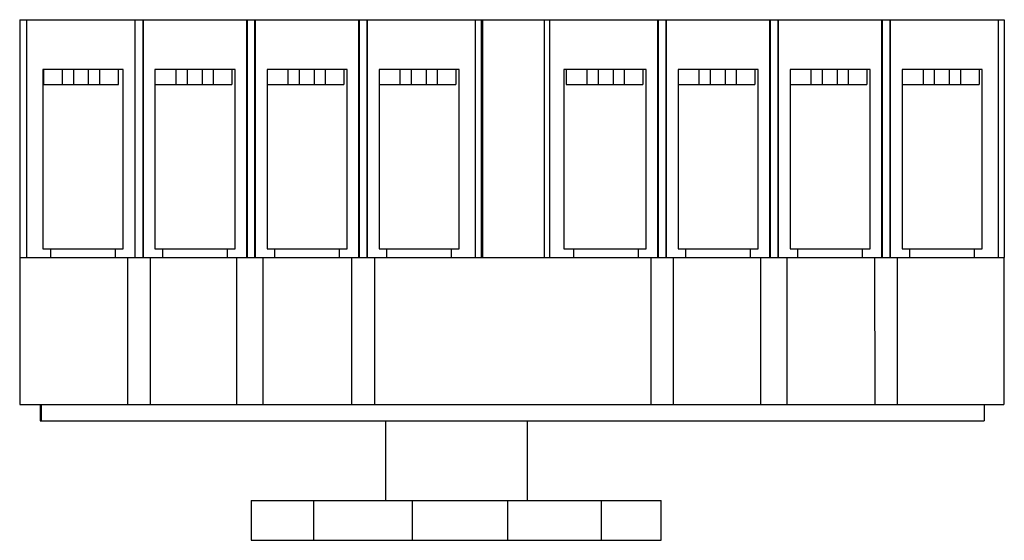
# Model space of a CAD drawing. Header units: millimetres. Extents: x 53 to 449, y 251 to 460.
import ezdxf

# ---------------------------------------------------------------- set-up
doc = ezdxf.new("R2010")
doc.units = ezdxf.units.MM
doc.header["$LTSCALE"] = 46.089421
doc.layers.get('0').update_dxf_attribs({"linetype": 'CONTINUOUS'})

msp = doc.modelspace()

# ---------------------------------------------------------------- linework, layer by layer
at = {"color": 7, "linetype": 'Continuous'}
for p, q in [((53.08, 459.83), (53.08, 364.33)), ((53.08, 459.83), (238.43, 459.83)), ((55.93, 364.33), (55.93, 459.83)), ((99.43, 364.33), (99.43, 459.83)), ((102.49, 459.83), (102.49, 364.33)), ((102.8, 364.33), (102.8, 459.83)), ((144.28, 364.33), (144.28, 459.83)), ((144.6, 364.33), (144.6, 459.83)), ((147.46, 459.83), (147.46, 364.33)), ((147.78, 364.33), (147.78, 459.83)), ((189.28, 364.33), (189.28, 459.83)), ((189.6, 364.33), (189.6, 459.83)), ((192.46, 459.83), (192.46, 364.33)), ((192.78, 364.33), (192.78, 459.83)), ((236.13, 364.33), (236.13, 459.83)), ((238.43, 459.83), (238.43, 364.13)), ((238.61, 364.13), (238.61, 459.73)), ((238.61, 459.73), (239.08, 459.73)), ((239.1, 364.13), (239.11, 459.73)), ((239.11, 459.73), (263.73, 459.73)), ((263.73, 459.83), (263.73, 364.13)), ((263.73, 459.83), (448.58, 459.83)), ((266.03, 364.33), (266.03, 459.83)), ((309.35, 364.33), (309.35, 459.83)), ((309.7, 364.33), (309.7, 459.83)), ((312.56, 459.83), (312.56, 364.33)), ((312.91, 364.33), (312.91, 459.83)), ((354.35, 364.33), (354.35, 459.83)), ((354.7, 364.33), (354.7, 459.83)), ((357.56, 459.83), (357.56, 364.33)), ((357.91, 364.33), (357.91, 459.83)), ((399.35, 364.33), (399.35, 459.83)), ((399.7, 364.33), (399.7, 459.83)), ((402.56, 459.83), (402.56, 364.33)), ((402.91, 364.33), (402.91, 459.83)), ((446.23, 364.33), (446.23, 459.83)), ((448.58, 459.83), (448.58, 364.33)), ((62.43, 439.83), (62.43, 367.83)), ((94.63, 439.83), (62.43, 439.83)), ((62.78, 433.83), (62.78, 439.83)), ((70.28, 433.83), (70.28, 439.83)), ((74.78, 433.83), (74.78, 439.83)), ((80.78, 433.83), (80.78, 439.83)), ((85.28, 433.83), (85.28, 439.83)), ((92.78, 433.83), (92.78, 439.83)), ((94.63, 367.83), (94.63, 439.83)), ((107.43, 439.83), (107.43, 367.83)), ((139.63, 439.83), (107.43, 439.83)), ((115.83, 439.83), (115.83, 433.83)), ((120.33, 439.83), (120.33, 433.83)), ((126.33, 439.83), (126.33, 433.83)), ((130.83, 439.83), (130.83, 433.83)), ((138.33, 439.83), (138.33, 433.83)), ((139.63, 367.83), (139.63, 439.83)), ((152.43, 439.83), (152.43, 367.83)), ((184.63, 439.83), (152.43, 439.83)), ((160.83, 439.83), (160.83, 433.83)), ((165.33, 439.83), (165.33, 433.83)), ((171.33, 439.83), (171.33, 433.83)), ((175.83, 439.83), (175.83, 433.83)), ((183.33, 439.83), (183.33, 433.83)), ((184.63, 367.83), (184.63, 439.83)), ((197.43, 439.83), (197.43, 367.83)), ((229.63, 439.83), (197.43, 439.83)), ((205.83, 439.83), (205.83, 433.83)), ((210.33, 439.83), (210.33, 433.83)), ((216.33, 439.83), (216.33, 433.83)), ((220.83, 439.83), (220.83, 433.83)), ((228.33, 439.83), (228.33, 433.83)), ((229.63, 367.83), (229.63, 439.83)), ((271.69, 439.83), (271.69, 367.83)), ((304.73, 439.83), (271.69, 439.83)), ((272.53, 439.83), (272.53, 433.83)), ((280.93, 439.83), (280.93, 433.83)), ((285.43, 439.83), (285.43, 433.83)), ((291.43, 439.83), (291.43, 433.83)), ((295.93, 439.83), (295.93, 433.83)), ((303.43, 439.83), (303.43, 433.83)), ((304.73, 367.83), (304.73, 439.83)), ((317.53, 439.83), (317.53, 367.83)), ((349.73, 439.83), (317.53, 439.83)), ((325.93, 439.83), (325.93, 433.83)), ((330.43, 439.83), (330.43, 433.83)), ((336.43, 439.83), (336.43, 433.83)), ((340.93, 439.83), (340.93, 433.83)), ((348.43, 439.83), (348.43, 433.83)), ((349.73, 367.83), (349.73, 439.83)), ((394.73, 439.83), (362.53, 439.83)), ((362.53, 439.83), (362.53, 367.83)), ((370.93, 439.83), (370.93, 433.83)), ((375.43, 439.83), (375.43, 433.83)), ((381.43, 439.83), (381.43, 433.83)), ((385.93, 439.83), (385.93, 433.83)), ((393.43, 439.83), (393.43, 433.83)), ((394.73, 367.83), (394.73, 439.83)), ((439.73, 439.83), (407.53, 439.83)), ((407.53, 439.83), (407.53, 367.83)), ((415.93, 439.83), (415.93, 433.83)), ((420.43, 439.83), (420.43, 433.83)), ((426.43, 439.83), (426.43, 433.83)), ((430.93, 439.83), (430.93, 433.83)), ((438.43, 439.83), (438.43, 433.83)), ((439.73, 367.83), (439.73, 439.83)), ((62.78, 433.83), (92.78, 433.83)), ((107.43, 433.83), (138.33, 433.83)), ((152.43, 433.83), (183.33, 433.83)), ((197.43, 433.83), (228.33, 433.83)), ((272.53, 433.83), (303.43, 433.83)), ((317.53, 433.83), (348.43, 433.83)), ((362.53, 433.83), (393.43, 433.83)), ((407.53, 433.83), (438.43, 433.83)), ((62.43, 367.83), (94.63, 367.83)), ((65.53, 364.33), (65.53, 367.83)), ((91.53, 364.33), (91.53, 367.83)), ((107.43, 367.83), (139.63, 367.83)), ((110.53, 364.33), (110.53, 367.83)), ((136.53, 364.33), (136.53, 367.83)), ((152.43, 367.83), (184.63, 367.83)), ((155.53, 364.33), (155.53, 367.83)), ((181.53, 364.33), (181.53, 367.83)), ((197.43, 367.83), (229.63, 367.83)), ((200.53, 364.33), (200.53, 367.83)), ((226.53, 364.33), (226.53, 367.83)), ((271.69, 367.83), (304.73, 367.83)), ((275.63, 364.33), (275.63, 367.83)), ((301.63, 364.33), (301.63, 367.83)), ((317.53, 367.83), (349.73, 367.83)), ((320.63, 364.33), (320.63, 367.83)), ((346.63, 364.33), (346.63, 367.83)), ((362.53, 367.83), (394.73, 367.83)), ((365.63, 364.33), (365.63, 367.83)), ((391.63, 364.33), (391.63, 367.83)), ((407.53, 367.83), (439.73, 367.83)), ((410.63, 364.33), (410.63, 367.83)), ((436.63, 364.33), (436.63, 367.83)), ((53.08, 364.33), (238.43, 364.33)), ((53.18, 364.33), (53.18, 305.23)), ((96.29, 364.23), (96.29, 364.33)), ((96.29, 364.23), (105.77, 364.23)), ((96.37, 364.23), (96.36, 305.23)), ((105.62, 305.23), (105.62, 364.23)), ((105.77, 364.33), (105.77, 364.23)), ((140.32, 305.23), (140.32, 364.33)), ((150.82, 305.23), (150.82, 364.33)), ((186.29, 364.23), (186.29, 364.33)), ((186.29, 364.23), (195.77, 364.23)), ((186.36, 364.23), (186.36, 305.23)), ((195.69, 305.23), (195.68, 364.23)), ((195.77, 364.33), (195.77, 364.23)), ((263.73, 364.13), (238.43, 364.13)), ((263.73, 364.33), (448.58, 364.33)), ((306.48, 364.23), (306.48, 364.33)), ((306.48, 364.23), (315.77, 364.23)), ((306.56, 364.23), (306.55, 305.23)), ((315.68, 305.23), (315.68, 364.23)), ((315.77, 364.33), (315.77, 364.23)), ((350.83, 305.23), (350.83, 364.33)), ((361.33, 305.23), (361.33, 364.33)), ((396.49, 364.23), (405.77, 364.23)), ((396.5, 364.23), (396.51, 305.23)), ((405.69, 305.23), (405.69, 364.23)), ((405.77, 364.33), (405.77, 364.23)), ((448.38, 364.33), (448.38, 305.23)), ((53.18, 305.23), (150.81, 305.23)), ((61.35, 305.23), (61.35, 298.68)), ((61.77, 305.23), (61.77, 298.68)), ((150.82, 305.23), (361.3, 305.23)), ((361.33, 305.23), (448.38, 305.23)), ((440.47, 305.23), (440.47, 298.68)), ((61.35, 298.68), (440.47, 298.68)), ((199.96, 298.68), (199.96, 266.68)), ((256.86, 298.68), (256.86, 266.68)), ((146.06, 266.68), (146.06, 250.68)), ((146.06, 266.68), (310.76, 266.68)), ((171.12, 266.68), (171.12, 250.68)), ((210.78, 266.68), (210.78, 250.68)), ((249.07, 266.68), (249.07, 250.68)), ((286.78, 250.68), (286.78, 266.68)), ((310.76, 250.68), (310.76, 266.68)), ((146.06, 250.68), (310.76, 250.68))]:
    msp.add_line(p, q, dxfattribs=at)

doc.saveas('drawing.dxf')
